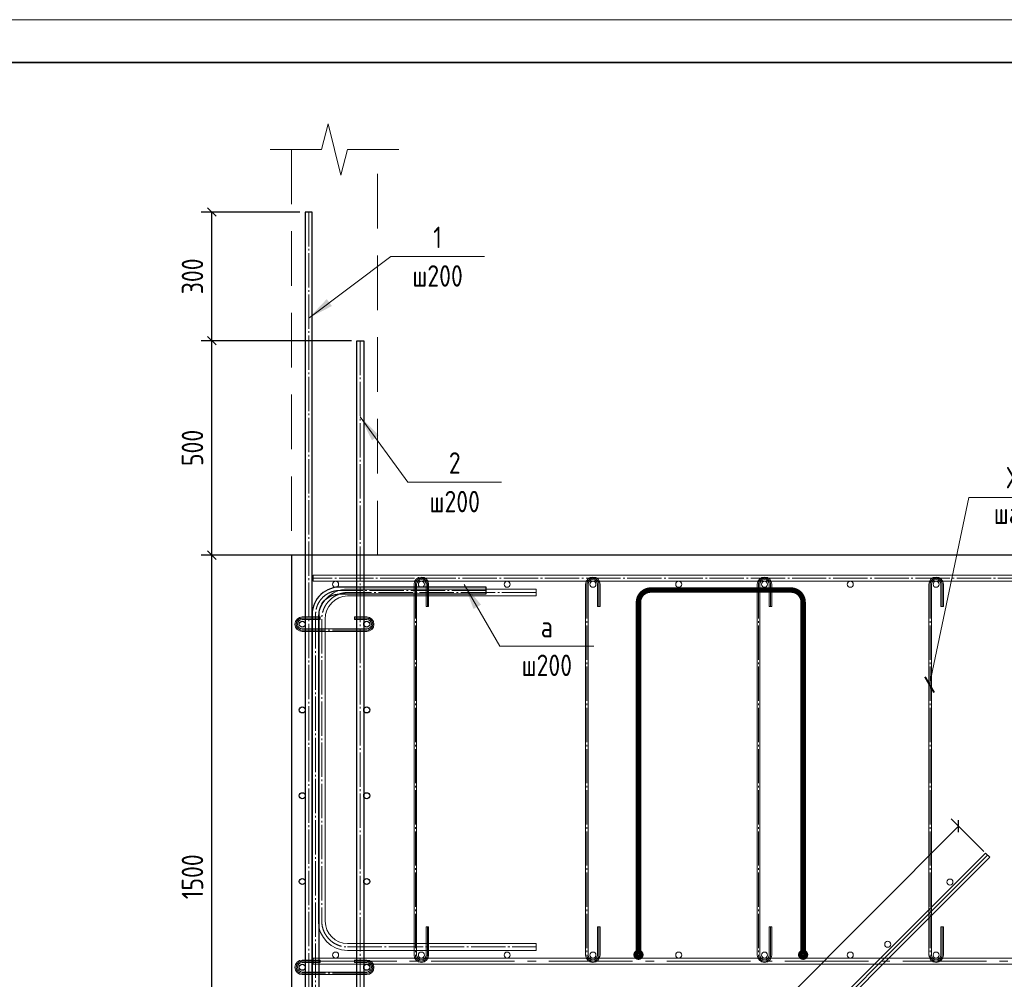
# Model space of a CAD drawing. Header units: millimetres. Extents: x -33345 to 4712671, y -3392 to 121473.
# Tile 222 of 256: x 1170613 to 1182090, y 75314 to 86501. Entities that reach past the tile are written whole.
import ezdxf
from ezdxf.enums import TextEntityAlignment as Align

# ---------------------------------------------------------------- set-up
doc = ezdxf.new("R2010")
doc.units = ezdxf.units.MM
for name, pattern in [('AM_DIN_G_W050', [13.75, 9.75, -1.5, 1, -1.5]), ('DASHED', [19.05, 12.7, -6.35]), ('ГОСТ 2.303 5', [24, 20, -1.5, 1, -1.5])]:
    doc.linetypes.add(name, pattern=pattern)
doc.layers.add('_линия', color=7, linetype='Continuous')
for name, color, linetype, lineweight in [('w-line', 7, 'Continuous', 0), ('w-Армирования', 172, 'Continuous', 30), ('w-выноски', 7, 'Continuous', 0), ('w-размеры', 7, 'Continuous', 0), ('СПДС_w-ось', 4, 'Continuous', 0)]:
    doc.layers.add(name, color=color, linetype=linetype, lineweight=lineweight)
doc.styles.add('#_text', font='CS_Gost2304.shx')
doc.styles.add('_text', font='isocpeui.ttf')
doc.dimstyles.new('_Dimention', dxfattribs={"dimscale": 100, "dimtxt": 2.5, "dimasz": 1, "dimexe": 1.25, "dimexo": 0.625, "dimgap": 1, "dimtad": 1, "dimdec": 0, "dimtxsty": '_text', "dimblk": 'OBLIQUE', "dimcen": 2.5, "dimadec": 0, "dimazin": 2, "dimtfac": 0.75, "dimtdec": 0, "dimtmove": 1, "dimatfit": 3, "dimfxl": 1, "dimtfill": 1, "dimtolj": 1, "dimarcsym": 1})

# ---------------------------------------------------------------- blocks, each defined once
blk = doc.blocks.new('srhet')
at = {"lineweight": 20}
blk.add_lwpolyline([(-49807960, 24193266), (-49748560, 24193266), (-49748560, 24235266), (-49807960, 24235266)], close=True, dxfattribs=at)
at = {"lineweight": 35}
blk.add_lwpolyline([(-49805960, 24193766), (-49749060, 24193766), (-49749060, 24234766), (-49805960, 24234766)], close=True, dxfattribs=at)
blk = doc.blocks.new('_Oblique')
at = {"color": 0, "linetype": 'ByBlock', "lineweight": -2}
blk.add_line((-0.5, -0.5), (0.5, 0.5), dxfattribs=at)
blk = doc.blocks.new('*D1624')
at = {"layer": 'Defpoints', "color": 0, "ltscale": 100, "transparency": 16777216}
for p in [(1181895, 76761), (1175906, 71439), (1176244, 71102)]:
    blk.add_point(p, dxfattribs=at)
at = {"layer": 'w-размеры', "color": 0, "lineweight": -2, "ltscale": 100, "transparency": 16777216}
for p, q in [((1181851, 76805), (1181469, 77186)), ((1181558, 77098), (1175906, 71439)), ((1176200, 71146), (1175818, 71527))]:
    blk.add_line(p, q, dxfattribs=at)
at = {"layer": 'w-размеры', "color": 0, "lineweight": -2, "ltscale": 100, "transparency": 16777216, "xscale": 100, "yscale": 100, "zscale": 100}
for p, rotation in [((1181558, 77098), 45.03967682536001), ((1175906, 71439), 225.0396768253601)]:
    blk.add_blockref('_Oblique', p, dxfattribs=dict(at, rotation=rotation))
at = {"layer": 'w-размеры', "color": 0, "lineweight": 13, "ltscale": 100, "transparency": 16777216, "insert": (1178573, 74428), "char_height": 250, "attachment_point": 5, "rotation": 45.0397, "style": '#_text', "bg_fill": 3, "box_fill_scale": 1.1, "bg_fill_color": 256, "bg_fill_true_color": 13158600, "bg_fill_transparency": 0}
blk.add_mtext('\\A1;1600', dxfattribs=at)
blk = doc.blocks.new('*D1638')
at = {"layer": 'Defpoints', "color": 0, "ltscale": 100, "transparency": 16777216}
for p in [(1172852, 80259), (1174783, 80259), (1173783, 72759)]:
    blk.add_point(p, dxfattribs=at)
at = {"layer": 'w-размеры', "color": 0, "lineweight": -2, "ltscale": 100, "transparency": 16777216}
for p, q in [((1174720, 80259), (1172727, 80259)), ((1172852, 72759), (1172852, 80259)), ((1173720, 72759), (1172727, 72759))]:
    blk.add_line(p, q, dxfattribs=at)
at = {"layer": 'w-размеры', "color": 0, "lineweight": -2, "ltscale": 100, "transparency": 16777216, "xscale": 100, "yscale": 100, "zscale": 100}
for p, rotation in [((1172852, 80259), 90), ((1172852, 72759), 270)]:
    blk.add_blockref('_Oblique', p, dxfattribs=dict(at, rotation=rotation))
at = {"layer": 'w-размеры', "color": 0, "lineweight": 13, "ltscale": 100, "transparency": 16777216, "insert": (1172627, 76509), "char_height": 250, "attachment_point": 5, "rotation": 90, "style": '#_text', "bg_fill": 3, "box_fill_scale": 1.1, "bg_fill_color": 256, "bg_fill_true_color": 13158600, "bg_fill_transparency": 0}
blk.add_mtext('\\A1;1500', dxfattribs=at)
blk = doc.blocks.new('*D1639')
at = {"layer": 'Defpoints', "color": 0, "ltscale": 100, "transparency": 16777216}
for p in [(1172852, 82759), (1174543, 82759), (1174783, 80259)]:
    blk.add_point(p, dxfattribs=at)
at = {"layer": 'w-размеры', "color": 0, "lineweight": -2, "ltscale": 100, "transparency": 16777216}
for p, q in [((1174481, 82759), (1172727, 82759)), ((1172852, 80259), (1172852, 82759)), ((1174720, 80259), (1172727, 80259))]:
    blk.add_line(p, q, dxfattribs=at)
at = {"layer": 'w-размеры', "color": 0, "lineweight": -2, "ltscale": 100, "transparency": 16777216, "xscale": 100, "yscale": 100, "zscale": 100}
for p, rotation in [((1172852, 82759), 90), ((1172852, 80259), 270)]:
    blk.add_blockref('_Oblique', p, dxfattribs=dict(at, rotation=rotation))
at = {"layer": 'w-размеры', "color": 0, "lineweight": 13, "ltscale": 100, "transparency": 16777216, "insert": (1172627, 81509), "char_height": 250, "attachment_point": 5, "rotation": 90, "style": '#_text', "bg_fill": 3, "box_fill_scale": 1.1, "bg_fill_color": 256, "bg_fill_true_color": 13158600, "bg_fill_transparency": 0}
blk.add_mtext('\\A1;500', dxfattribs=at)
blk = doc.blocks.new('*D1640')
at = {"layer": 'Defpoints', "color": 0, "ltscale": 100, "transparency": 16777216}
for p in [(1172852, 84259), (1173942, 84259), (1174543, 82759)]:
    blk.add_point(p, dxfattribs=at)
at = {"layer": 'w-размеры', "color": 0, "lineweight": -2, "ltscale": 100, "transparency": 16777216}
for p, q in [((1173880, 84259), (1172727, 84259)), ((1172852, 82759), (1172852, 84259)), ((1174481, 82759), (1172727, 82759))]:
    blk.add_line(p, q, dxfattribs=at)
at = {"layer": 'w-размеры', "color": 0, "lineweight": -2, "ltscale": 100, "transparency": 16777216, "xscale": 100, "yscale": 100, "zscale": 100}
for p, rotation in [((1172852, 84259), 90), ((1172852, 82759), 270)]:
    blk.add_blockref('_Oblique', p, dxfattribs=dict(at, rotation=rotation))
at = {"layer": 'w-размеры', "color": 0, "lineweight": 13, "ltscale": 100, "transparency": 16777216, "insert": (1172627, 83509), "char_height": 250, "attachment_point": 5, "rotation": 90, "style": '#_text', "bg_fill": 3, "box_fill_scale": 1.1, "bg_fill_color": 256, "bg_fill_true_color": 13158600, "bg_fill_transparency": 0}
blk.add_mtext('\\A1;300', dxfattribs=at)
blk = doc.blocks.new('_ArchTick')
at = {"color": 0, "linetype": 'ByBlock', "const_width": 0.15}
blk.add_lwpolyline([(-0.5, -0.5), (0.5, 0.5)], dxfattribs=at)

msp = doc.modelspace()

# ---------------------------------------------------------------- linework, layer by layer
at = {"layer": 'w-line', "linetype": 'Continuous', "ltscale": 100}
msp.add_lwpolyline([(1173533.712, 84987.451), (1174132.612, 84987.451), (1174207.612, 85287.451), (1174357.612, 84687.451), (1174432.612, 84987.451), (1175031.512, 84987.451)], dxfattribs=at)
at = {"layer": 'w-line', "linetype": 'DASHED', "ltscale": 50}
msp.add_lwpolyline([(1173782.612, 84987.451), (1173782.612, 80258.565), (1174782.612, 80258.565), (1174782.612, 84987.451)], dxfattribs=at)
at = {"layer": 'w-line', "lineweight": 30, "ltscale": 100}
msp.add_lwpolyline([(1187695.538, 80258.565), (1173782.612, 80258.565), (1173782.612, 72758.565), (1163782.612, 72758.565), (1163782.612, 80258.565), (1150026.498, 80258.565)], dxfattribs=at)
at = {"layer": 'w-line', "color": 1, "ltscale": 100}
msp.add_lwpolyline([(1155666.981, 76759.515), (1161321.226, 71101.789, 0.198912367), (1161498.003, 71028.565), (1176067.221, 71028.565, 0.198912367), (1176243.998, 71101.789), (1181895.267, 76760.89)], format="xyb", dxfattribs=at)
at = {"layer": 'w-Армирования', "ltscale": 100}
for points in [[(1173942.138, 84258.897), (1173942.138, 71486.844, -0.414213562), (1173682.138, 71226.844), (1173232.559, 71226.844), (1173232.559, 71146.844), (1173682.138, 71146.844, 0.414213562), (1174022.138, 71486.844), (1174022.138, 84258.897)], [(1174623.086, 82758.897), (1174623.086, 71486.844, 0.414213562), (1174883.086, 71226.844), (1175332.665, 71226.844), (1175332.665, 71146.844), (1174883.086, 71146.844, -0.414213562), (1174543.086, 71486.844), (1174543.086, 82758.897)]]:
    msp.add_lwpolyline(points, format="xyb", close=True, dxfattribs=at)
at = {"layer": 'w-Армирования', "lineweight": 0, "ltscale": 100}
for points in [[(1187695.538, 79953.565), (1174032.612, 79953.565), (1174032.612, 80023.565), (1187695.538, 80023.565)], [(1187695.538, 75491.065), (1174032.612, 75491.065), (1174032.612, 75561.065), (1187695.538, 75561.065)]]:
    msp.add_lwpolyline(points, dxfattribs=at)
msp.add_lwpolyline([(1175350.182, 75926.584), (1175350.182, 75596.065, -1), (1175240.182, 75596.065), (1175240.182, 79918.565, -1), (1175350.182, 79918.565), (1175350.182, 79660.213), (1175380.182, 79660.213), (1175380.182, 79918.565, 1), (1175210.182, 79918.565), (1175210.182, 75596.065, 1), (1175380.182, 75596.065), (1175380.182, 75926.584)], format="xyb", close=True, dxfattribs=at)
msp.add_lwpolyline([(1181870.518, 76785.639), (1176219.249, 71126.537, -0.198912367), (1176067.221, 71063.565), (1161498.003, 71063.565, -0.198912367), (1161345.975, 71126.537), (1155691.73, 76784.263), (1155642.232, 76734.766), (1161296.478, 71077.04, 0.198912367), (1161498.003, 70993.565), (1176067.221, 70993.565, 0.198912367), (1176268.746, 71077.04), (1181920.016, 76736.142), (1181870.518, 76785.639)], format="xyb", dxfattribs=at)
for centre in [(1174295.182, 79918.565), (1175295.182, 79918.565), (1176295.182, 79918.565), (1177295.182, 79918.565), (1178295.182, 79918.565), (1179295.182, 79918.565), (1180295.182, 79918.565), (1181295.182, 79918.565), (1174295.182, 75596.065), (1175295.182, 75596.065), (1176295.182, 75596.065), (1177295.182, 75596.065), (1178295.182, 75596.065), (1179295.182, 75596.065), (1180295.182, 75596.065), (1181295.182, 75596.065)]:
    msp.add_circle(centre, 35, dxfattribs=at)
at = {"layer": 'w-выноски', "lineweight": 15, "ltscale": 100}
for p, q in [((1174937.47, 83738.951), (1176031.22, 83738.951)), ((1175137.362, 81108.088), (1176231.112, 81108.088)), ((1181676.361, 80930.118), (1181676.721, 80930.118)), ((1175796.006, 79916.28), (1176211.061, 79199.282)), ((1176211.061, 79199.282), (1177304.811, 79199.282))]:
    msp.add_line(p, q, dxfattribs=at)
for points in [[(1181218.943, 78748.599), (1181676.361, 80930.118)], [(1181676.721, 80930.118), (1183034.021, 80930.118)]]:
    msp.add_lwpolyline(points, dxfattribs=at)
msp.add_solid([(1175796.006, 79916.28), (1175990.042, 79681.444), (1175903.016, 79631.066)], dxfattribs=at)
at = {"layer": 'СПДС_w-ось', "color": 0, "linetype": 'ГОСТ 2.303 5', "lineweight": 5, "ltscale": 20}
for points in [[(1173982.138, 84258.897), (1173982.138, 71486.844, -0.414213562), (1173682.138, 71186.844), (1173232.559, 71186.844)], [(1174583.086, 82758.897), (1174583.086, 71486.844, 0.414213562), (1174883.086, 71186.844), (1175332.665, 71186.844)], [(1175365.182, 79660.213), (1175365.182, 79918.565, 1), (1175225.182, 79918.565), (1175225.182, 75596.065, 1), (1175365.182, 75596.065), (1175365.182, 75926.584)], [(1176051.174, 79846.28), (1174362.138, 79846.28, 0.430331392), (1174062.138, 79569.208), (1174062.138, 71486.844, -0.414213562), (1173762.138, 71186.844), (1172062.559, 71186.844)]]:
    msp.add_lwpolyline(points, format="xyb", dxfattribs=at)
msp.add_lwpolyline([(1187695.538, 79988.565), (1174032.612, 79988.565)], dxfattribs=at)
at = {"layer": 'СПДС_w-ось', "color": 0, "linetype": 'AM_DIN_G_W050', "lineweight": 5, "ltscale": 100}
msp.add_lwpolyline([(1174032.612, 75526.065), (1187695.538, 75526.065)], dxfattribs=at)

# ---------------------------------------------------------------- block references
at = {"layer": '_линия', "color": 18, "lineweight": 0}
msp.add_blockref('srhet', (50951152.006, -24148764.744), dxfattribs=at)
at = {"layer": 'w-выноски', "lineweight": -2, "ltscale": 100, "xscale": 150, "yscale": 150, "zscale": 150, "rotation": 255.1586413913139}
msp.add_blockref('_ArchTick', (1181218.943, 78748.599), dxfattribs=at)

# ---------------------------------------------------------------- texts
at = {"layer": 'w-выноски', "lineweight": 15, "ltscale": 100, "style": '#_text'}
for s, p in [('1', (1175484.345, 83838.951)), ('2', (1175684.237, 81208.088)), ('а', (1176757.936, 79299.282))]:
    msp.add_text(s, height=250, dxfattribs=at).set_placement(p, align=Align.CENTER)
for p in [(1175484.345, 83638.951), (1175684.237, 81008.088), (1176757.936, 79099.282)]:
    msp.add_text('ш200', height=250, dxfattribs=at).set_placement(p, align=Align.TOP_CENTER)
at = {"layer": 'w-выноски', "lineweight": 15, "ltscale": 100, "insert": (1182405.544, 81287.742), "char_height": 250, "width": 1851.21881, "attachment_point": 2, "style": '#_text'}
msp.add_mtext('\\pxqc;Хм-1\\Pшаг400', dxfattribs=at)

# ---------------------------------------------------------------- next in the draw order: dimensions: what is measured, and where the dimension line sits
at = {"layer": 'w-размеры', "lineweight": 13, "ltscale": 100}
dim = msp.add_linear_dim(base=(1172851.567, 80258.565), p1=(1173782.612, 72758.565), p2=(1174782.612, 80258.565), angle=90, dimstyle='_Dimention', override={"dimlfac": 0.2, "dimtxsty": '#_text'}, dxfattribs=at)
dim.commit()
dim.dimension.update_dxf_attribs({"geometry": '*D1638', "text_midpoint": (1172626.567, 76508.565)})
dim = msp.add_aligned_dim(p1=(1181895.267, 76760.89), p2=(1176243.998, 71101.789), distance=-477.247, dimstyle='_Dimention', override={"dimlfac": 0.2, "dimtxsty": '#_text'}, dxfattribs=at)
dim.commit()
dim.dimension.update_dxf_attribs({"geometry": '*D1624', "text_midpoint": (1178572.725, 74427.559)})

# ---------------------------------------------------------------- next in the draw order: linework, layer by layer
at = {"color": 177, "true_color": 0x293189, "const_width": 63.283}
for points in [[(1177825.996, 75599.416), (1177825.996, 79708.385, -0.40493117), (1177964.5, 79851.364), (1179603.97, 79851.364, -0.406748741), (1179745.215, 79713.683), (1179745.215, 75599.416)], [(1177825.996, 75627.033, -1), (1177825.996, 75571.799, -1), (1177825.996, 75627.033, -1)], [(1179745.215, 75627.033, -1), (1179745.215, 75571.799, -1), (1179745.215, 75627.033, -1)]]:
    msp.add_lwpolyline(points, format="xyb", dxfattribs=at)
at = {"layer": 'w-Армирования', "lineweight": 0, "ltscale": 100}
for points in [[(1177350.182, 75926.584), (1177350.182, 75596.065, -1), (1177240.182, 75596.065), (1177240.182, 79918.565, -1), (1177350.182, 79918.565), (1177350.182, 79660.213), (1177380.182, 79660.213), (1177380.182, 79918.565, 1), (1177210.182, 79918.565), (1177210.182, 75596.065, 1), (1177380.182, 75596.065), (1177380.182, 75926.584)], [(1179350.182, 75926.584), (1179350.182, 75596.065, -1), (1179240.182, 75596.065), (1179240.182, 79918.565, -1), (1179350.182, 79918.565), (1179350.182, 79660.213), (1179380.182, 79660.213), (1179380.182, 79918.565, 1), (1179210.182, 79918.565), (1179210.182, 75596.065, 1), (1179380.182, 75596.065), (1179380.182, 75926.584)], [(1181350.182, 75926.584), (1181350.182, 75596.065, -1), (1181240.182, 75596.065), (1181240.182, 79918.565, -1), (1181350.182, 79918.565), (1181350.182, 79660.213), (1181380.182, 79660.213), (1181380.182, 79918.565, 1), (1181210.182, 79918.565), (1181210.182, 75596.065, 1), (1181380.182, 75596.065), (1181380.182, 75926.584)], [(1176634.223, 75651.065), (1174434.644, 75651.065, -0.414213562), (1174094.644, 75991.065), (1174094.644, 79512.707, -0.407653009), (1174434.644, 79863.565), (1176634.68, 79863.565), (1176634.68, 79783.565), (1174434.644, 79783.565, 0.40565634), (1174174.644, 79512.707), (1174174.644, 75991.065, 0.414213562), (1174434.644, 75731.065), (1176634.223, 75731.065)], [(1174115.302, 79508.565), (1173907.138, 79508.565, 1), (1173907.138, 79398.565), (1174658.086, 79398.565, 1), (1174658.086, 79508.565), (1174516.899, 79508.565), (1174516.899, 79538.565), (1174658.086, 79538.565, -1), (1174658.086, 79368.565), (1173907.138, 79368.565, -1), (1173907.138, 79538.565), (1174115.302, 79538.565)], [(1174115.302, 75508.565), (1173907.138, 75508.565, 1), (1173907.138, 75398.565), (1174658.086, 75398.565, 1), (1174658.086, 75508.565), (1174516.899, 75508.565), (1174516.899, 75538.565), (1174658.086, 75538.565, -1), (1174658.086, 75368.565), (1173907.138, 75368.565, -1), (1173907.138, 75538.565), (1174115.302, 75538.565)]]:
    msp.add_lwpolyline(points, format="xyb", close=True, dxfattribs=at)
at = {"layer": 'w-Армирования', "color": 240, "ltscale": 100}
msp.add_lwpolyline([(1174102.138, 79569.208, -0.432859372), (1174362.138, 79806.28), (1176051.174, 79806.28), (1176051.174, 79886.28), (1174362.138, 79886.28, 0.428406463), (1174022.138, 79569.208), (1174022.138, 71486.844, -0.414213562), (1173762.138, 71226.844), (1172062.559, 71226.844), (1172062.559, 71146.844), (1173762.138, 71146.844, 0.414213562), (1174102.138, 71486.844)], format="xyb", close=True, dxfattribs=at)
at = {"layer": 'w-Армирования', "lineweight": 30, "ltscale": 100}
for centre in [(1173907.138, 79453.565), (1174658.086, 79453.565), (1173907.138, 78453.565), (1174658.086, 78453.565), (1173907.138, 77453.565), (1174658.086, 77453.565), (1173907.138, 76453.565), (1174658.086, 76453.565), (1173907.138, 75453.565), (1174658.086, 75453.565)]:
    msp.add_circle(centre, 35, dxfattribs=at)
at = {"layer": 'w-Армирования', "lineweight": 0, "ltscale": 100}
for centre in [(1181457.002, 76447.503), (1180731.316, 75721.521)]:
    msp.add_circle(centre, 35, dxfattribs=at)
at = {"layer": 'СПДС_w-ось', "color": 0, "linetype": 'ГОСТ 2.303 5', "lineweight": 5, "ltscale": 20}
for points in [[(1177365.182, 79660.213), (1177365.182, 79918.565, 1), (1177225.182, 79918.565), (1177225.182, 75596.065, 1), (1177365.182, 75596.065), (1177365.182, 75926.584)], [(1179365.182, 79660.213), (1179365.182, 79918.565, 1), (1179225.182, 79918.565), (1179225.182, 75596.065, 1), (1179365.182, 75596.065), (1179365.182, 75926.584)], [(1181365.182, 79660.213), (1181365.182, 79918.565, 1), (1181225.182, 79918.565), (1181225.182, 75596.065, 1), (1181365.182, 75596.065), (1181365.182, 75926.584)], [(1176634.68, 79823.565), (1174434.644, 79823.565, 0.406786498), (1174134.644, 79512.707), (1174134.644, 75991.065, 0.414213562), (1174434.644, 75691.065), (1176634.223, 75691.065)], [(1174516.899, 79523.565), (1174658.086, 79523.565, -1), (1174658.086, 79383.565), (1173907.138, 79383.565, -1), (1173907.138, 79523.565), (1174115.302, 79523.565)], [(1174516.899, 75523.565), (1174658.086, 75523.565, -1), (1174658.086, 75383.565), (1173907.138, 75383.565, -1), (1173907.138, 75523.565), (1174115.302, 75523.565)]]:
    msp.add_lwpolyline(points, format="xyb", dxfattribs=at)

# ---------------------------------------------------------------- next in the draw order: dimensions: what is measured, and where the dimension line sits
at = {"layer": 'w-размеры', "lineweight": 13, "ltscale": 100}
dim = msp.add_linear_dim(base=(1172851.567, 82758.897), p1=(1174782.612, 80258.565), p2=(1174543.086, 82758.897), angle=90, dimstyle='_Dimention', override={"dimlfac": 0.2, "dimtxsty": '#_text'}, dxfattribs=at)
dim.commit()
dim.dimension.update_dxf_attribs({"geometry": '*D1639', "text_midpoint": (1172626.567, 81508.731)})

# ---------------------------------------------------------------- next in the draw order: linework, layer by layer
at = {"layer": 'w-выноски', "lineweight": 15, "ltscale": 100}
msp.add_line((1174583.086, 81869.493), (1175137.362, 81108.088), dxfattribs=at)
msp.add_solid([(1174583.086, 81869.493), (1174800.56, 81656.178), (1174719.264, 81596.997)], dxfattribs=at)

# ---------------------------------------------------------------- next in the draw order: dimensions: what is measured, and where the dimension line sits
at = {"layer": 'w-размеры', "lineweight": 13, "ltscale": 100}
dim = msp.add_linear_dim(base=(1172851.567, 84258.897), p1=(1174543.086, 82758.897), p2=(1173942.138, 84258.897), angle=90, dimstyle='_Dimention', override={"dimlfac": 0.2, "dimtxsty": '#_text'}, dxfattribs=at)
dim.commit()
dim.dimension.update_dxf_attribs({"geometry": '*D1640', "text_midpoint": (1172626.567, 83508.897)})

# ---------------------------------------------------------------- next in the draw order: linework, layer by layer
at = {"layer": 'w-выноски', "lineweight": 15, "ltscale": 100}
msp.add_line((1173982.138, 83022.884), (1174937.47, 83738.951), dxfattribs=at)
msp.add_solid([(1173982.138, 83022.884), (1174192.395, 83243.316), (1174252.706, 83162.853)], dxfattribs=at)

doc.saveas('drawing.dxf')
